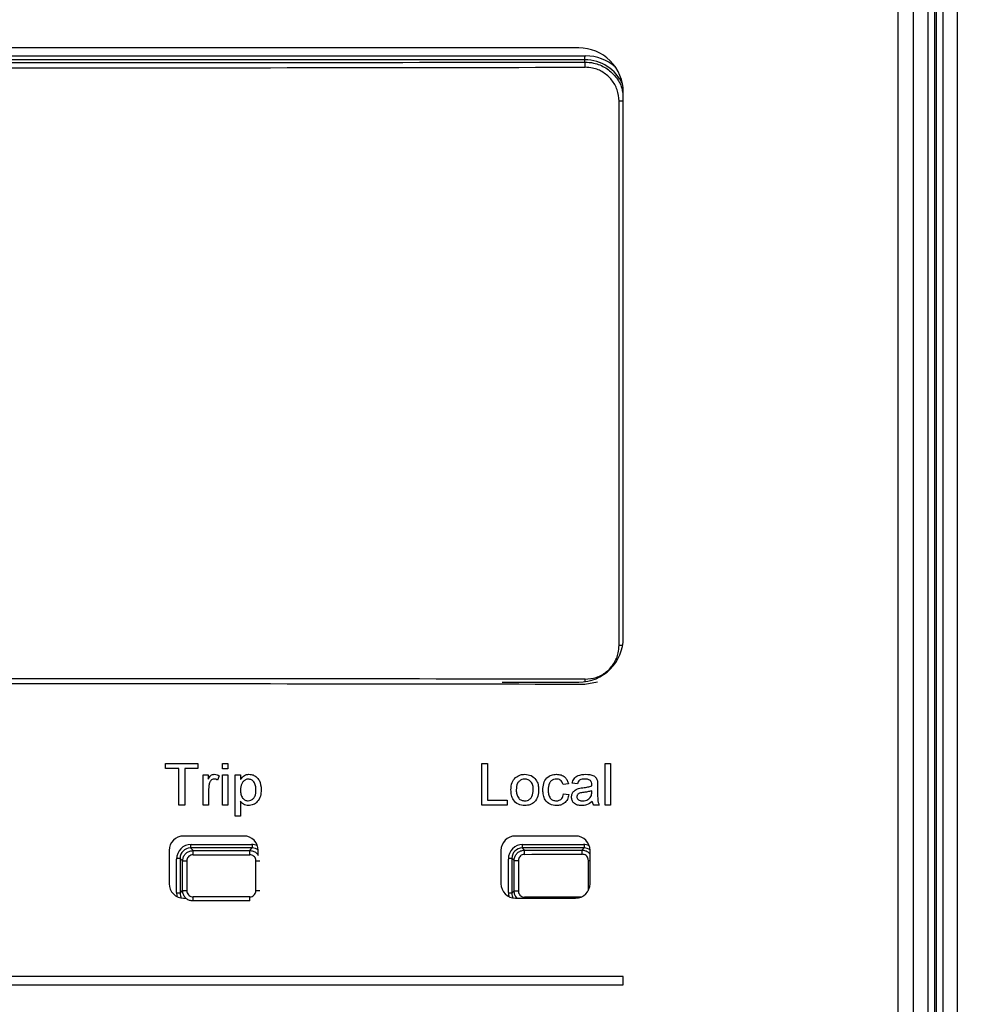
# Paper-space layout 'Sheet1' of a CAD drawing. Header units: millimetres. Extents: x 0 to 420, y 0 to 297.
# Tile 48 of 130: x 61 to 71, y 233 to 242. Entities that reach past the tile are written whole.
import ezdxf

# ---------------------------------------------------------------- set-up
doc = ezdxf.new("R2010")
doc.units = ezdxf.units.MM
doc.layers.add('SLD-0', color=179, linetype='Continuous')
doc.styles.add('SLDTEXTSTYLE1', font='TXT', dxfattribs={"width": 0.75})
doc.styles.add('SLDTEXTSTYLE3', font='TXT', dxfattribs={"width": 0.96})
doc.dimstyles.new('SLDDIMSTYLE3', dxfattribs={"dimtxt": 2.5, "dimasz": 3.302, "dimexe": 0, "dimexo": 0.0625, "dimtad": 1, "dimdec": 1, "dimlfac": 5, "dimrnd": 1e-09, "dimzin": 4, "dimdsep": 46, "dimtxsty": 'SLDTEXTSTYLE1', "dimblk1": 'NONE', "dimblk2": 'NONE', "dimsah": 1, "dimcen": 0, "dimadec": 0, "dimazin": 1, "dimtfac": 1, "dimtmove": 0, "dimatfit": 3, "dimldrblk": 'NONE', "dimfxl": 0, "dimfrac": 2, "dimtolj": 1, "dimtzin": 12, "dimarcsym": 0})
doc.dimstyles.new('SLDDIMSTYLE4', dxfattribs={"dimtxt": 2.5, "dimasz": 3.302, "dimexe": 0, "dimexo": 0.0625, "dimtad": 1, "dimdec": 1, "dimlfac": 5, "dimrnd": 1e-09, "dimzin": 12, "dimdsep": 46, "dimtxsty": 'SLDTEXTSTYLE1', "dimblk1": 'NONE', "dimblk2": 'NONE', "dimsah": 1, "dimcen": 0, "dimadec": 0, "dimazin": 3, "dimtfac": 1, "dimtmove": 0, "dimatfit": 3, "dimldrblk": 'NONE', "dimfxl": 0, "dimfrac": 2, "dimtolj": 1, "dimtzin": 12, "dimarcsym": 0})

# ---------------------------------------------------------------- blocks, each defined once
blk = doc.blocks.new('_D_22')
at = {"layer": 'SLD-0', "color": 179}
for p, q in [((177.6386, 244.1956), (170.6813, 237.0126)), ((170.6813, 237.0126), (163.2659, 229.3568)), ((168.2349, 235.2056), (170.6813, 237.0126)), ((170.6813, 237.0126), (168.594, 234.8577)), ((170.6813, 237.0126), (168.9532, 234.5099)), ((168.2349, 235.2056), (168.9532, 234.5099)), ((163.2659, 229.3568), (151.4428, 229.3568))]:
    blk.add_line(p, q, dxfattribs=at)
at = {"layer": 'SLD-0', "color": 179, "char_height": 2.5, "attachment_point": 1, "style": 'SLDTEXTSTYLE3'}
for s, insert in [('%%c', (150.1928, 232.3921)), ('20.0', (155.2131, 232.4303))]:
    blk.add_mtext(s, dxfattribs=dict(at, insert=insert))
blk = doc.blocks.new('_None')
blk = doc.blocks.new('_D_23')
at = {"layer": 'SLD-0', "color": 179}
for p, q in [((163.9992, 261.4925), (154.0234, 261.4925)), ((172.7997, 249.8964), (163.9992, 261.4925)), ((171.3844, 252.5884), (170.5878, 251.9839)), ((171.3844, 252.5884), (172.7997, 249.8964)), ((172.7997, 249.8964), (170.9861, 252.2862)), ((172.7997, 249.8964), (170.5878, 251.9839)), ((175.5201, 246.3118), (172.7997, 249.8964))]:
    blk.add_line(p, q, dxfattribs=at)
at = {"layer": 'SLD-0', "color": 179, "char_height": 2.5, "attachment_point": 1, "style": 'SLDTEXTSTYLE3'}
for s, insert in [('%%c', (152.7734, 264.5278)), ('9.0', (157.7937, 264.566))]:
    blk.add_mtext(s, dxfattribs=dict(at, insert=insert))
blk = doc.blocks.new('_D_24')
at = {"layer": 'SLD-0', "color": 179}
for p, q in [((241.4525, 256.6969), (250.7091, 264.1314)), ((250.7091, 264.1314), (262.5322, 264.1314)), ((241.4525, 256.6969), (243.4784, 258.9654)), ((244.1046, 258.1857), (243.4784, 258.9654)), ((241.4525, 256.6969), (243.7915, 258.5755)), ((244.1046, 258.1857), (241.4525, 256.6969)), ((236.3847, 252.6267), (241.4525, 256.6969))]:
    blk.add_line(p, q, dxfattribs=at)
at = {"layer": 'SLD-0', "color": 179, "char_height": 2.5, "attachment_point": 1, "style": 'SLDTEXTSTYLE3'}
for s, insert in [('%%c', (251.0466, 267.1667)), ('13.0', (256.0669, 267.2049))]:
    blk.add_mtext(s, dxfattribs=dict(at, insert=insert))
blk = doc.blocks.new('_D_25')
at = {"layer": 'SLD-0', "color": 179}
for p, q in [((240.691, 239.0981), (237.1462, 235.2256)), ((237.1462, 235.2256), (227.9507, 225.1802)), ((234.7517, 233.3503), (237.1462, 235.2256)), ((237.1462, 235.2256), (235.1205, 233.0127)), ((237.1462, 235.2256), (235.4893, 232.6751)), ((234.7517, 233.3503), (235.4893, 232.6751)), ((227.9507, 225.1802), (216.1276, 225.1802))]:
    blk.add_line(p, q, dxfattribs=at)
at = {"layer": 'SLD-0', "color": 179, "char_height": 2.5, "attachment_point": 1, "style": 'SLDTEXTSTYLE3'}
for s, insert in [('%%c', (214.8776, 228.2154)), ('10.5', (219.8979, 228.2536))]:
    blk.add_mtext(s, dxfattribs=dict(at, insert=insert))

psp = doc.layouts.new('Sheet1')

# ---------------------------------------------------------------- linework, layer by layer
at = {"layer": 'SLD-0', "color": 179, "linetype": 'Continuous', "lineweight": 25}
for p, q in [((70.4735, 209.2061), (70.4735, 245.7662)), ((70.191, 209.3704), (70.191, 245.6056)), ((70.251, 245.6056), (70.251, 209.3704)), ((70.2714, 209.35), (70.2714, 245.626)), ((70.3313, 245.626), (70.3313, 209.35)), ((70.0472, 209.5142), (70.0472, 245.4618)), ((70.0489, 209.5124), (70.0489, 245.4635)), ((69.8996, 219.6618), (69.8996, 245.3618)), ((66.8196, 242.0118), (56.5796, 242.0118)), ((56.6584, 241.934), (66.8884, 241.934)), ((66.8794, 241.8959), (56.6674, 241.8959)), ((66.8794, 241.8746), (66.8794, 241.8959)), ((67.2496, 236.3218), (67.2496, 241.5818)), ((67.2084, 236.2464), (67.2084, 241.4984)), ((66.0818, 235.8918), (66.8196, 235.8918)), ((62.8355, 235.0599), (62.8355, 235.1061)), ((62.8355, 235.1061), (63.1483, 235.1061)), ((63.1483, 235.1061), (63.1483, 235.0599)), ((63.3842, 235.1061), (63.4355, 235.1061)), ((63.3842, 235.0548), (63.3842, 235.1061)), ((63.4355, 235.1061), (63.4355, 235.0548)), ((65.8842, 234.7061), (65.8842, 235.1061)), ((65.8842, 235.1061), (65.9406, 235.1061)), ((65.9406, 235.1061), (65.9406, 234.7522)), ((67.0739, 234.7061), (67.0739, 235.1061)), ((67.0739, 235.1061), (67.1252, 235.1061)), ((67.1252, 235.1061), (67.1252, 234.7061)), ((62.9637, 235.0599), (62.8355, 235.0599)), ((62.9637, 234.7061), (62.9637, 235.0599)), ((63.1483, 235.0599), (63.0201, 235.0599)), ((63.0201, 235.0599), (63.0201, 234.7061)), ((63.4355, 235.0548), (63.3842, 235.0548)), ((63.1996, 234.7061), (63.1996, 234.9984)), ((63.1996, 234.9984), (63.2457, 234.9984)), ((63.2457, 234.9984), (63.2457, 234.9576)), ((63.3534, 234.9898), (63.3374, 234.9453)), ((63.3842, 234.7061), (63.3842, 234.9984)), ((63.3842, 234.9984), (63.4355, 234.9984)), ((63.4355, 234.9984), (63.4355, 234.7061)), ((63.5073, 234.9984), (63.5585, 234.9984)), ((63.5073, 234.5984), (63.5073, 234.9984)), ((63.5585, 234.9984), (63.5585, 234.952)), ((66.7201, 234.9112), (66.6688, 234.9061)), ((66.8073, 234.9112), (66.756, 234.9163)), ((63.2509, 234.8614), (63.2509, 234.7061)), ((66.6739, 234.8138), (66.7252, 234.8086)), ((66.9455, 234.8296), (66.9457, 234.8445)), ((67.0021, 234.8956), (67.0021, 234.833)), ((63.5585, 234.7428), (63.5585, 234.5984)), ((65.9406, 234.7522), (66.1303, 234.7522)), ((66.1303, 234.7522), (66.1303, 234.7061)), ((63.0201, 234.7061), (62.9637, 234.7061)), ((63.2509, 234.7061), (63.1996, 234.7061)), ((63.4355, 234.7061), (63.3842, 234.7061)), ((66.1303, 234.7061), (65.8842, 234.7061)), ((67.0175, 234.7061), (66.9662, 234.7061)), ((67.1252, 234.7061), (67.0739, 234.7061)), ((63.5585, 234.5984), (63.5073, 234.5984)), ((63.5896, 234.4078), (63.0096, 234.4078)), ((66.7896, 234.4078), (66.2096, 234.4078)), ((62.8696, 234.2678), (62.8696, 233.9478)), ((63.0752, 234.2924), (63.1003, 234.2674)), ((63.6715, 234.2924), (63.0752, 234.2924)), ((63.0813, 234.3259), (63.6655, 234.3259)), ((63.6469, 234.2677), (63.6715, 234.2924)), ((63.7296, 234.2194), (63.7296, 234.2678)), ((66.0696, 234.2678), (66.0696, 233.9478)), ((66.2752, 234.2924), (66.2966, 234.2711)), ((66.8715, 234.2924), (66.2752, 234.2924)), ((66.2813, 234.3259), (66.8655, 234.3259)), ((66.8513, 234.2721), (66.8715, 234.2924)), ((66.9296, 233.9478), (66.9296, 234.2678)), ((62.9414, 233.8618), (62.9414, 234.1861)), ((63.0004, 234.1675), (62.9754, 234.1925)), ((62.9754, 234.1925), (62.9754, 233.8562)), ((63.0004, 234.1675), (63.0408, 234.1675)), ((63.0004, 233.8813), (63.0004, 234.1675)), ((63.0408, 234.1675), (63.0408, 233.8813)), ((63.7074, 233.8809), (63.7074, 234.1679)), ((66.1414, 233.8618), (66.1414, 234.1861)), ((66.1968, 234.1711), (66.1754, 234.1925)), ((66.1754, 234.1925), (66.1754, 233.8562)), ((66.1968, 234.1711), (66.2381, 234.1711)), ((66.1968, 233.8776), (66.1968, 234.1711)), ((66.2381, 234.1711), (66.2381, 233.8776)), ((62.9754, 233.8562), (63.0004, 233.8813)), ((63.0004, 233.8813), (63.0408, 233.8813)), ((66.1754, 233.8562), (66.1968, 233.8776)), ((66.1968, 233.8776), (66.2381, 233.8776)), ((63.0096, 233.8078), (63.0331, 233.8078)), ((66.2096, 233.8078), (66.7896, 233.8078)), ((67.2496, 233.0518), (56.1496, 233.0518)), ((67.2496, 232.9718), (67.2496, 233.0518)), ((56.1496, 232.9718), (67.2496, 232.9718))]:
    psp.add_line(p, q, dxfattribs=at)
at = {"layer": 'SLD-0', "color": 8, "linetype": 'Continuous', "lineweight": 25}
for p, q in [((66.8794, 241.8959), (66.8794, 241.934)), ((67.2496, 241.4984), (67.2084, 241.4984)), ((67.2429, 236.2464), (67.2084, 236.2464)), ((67.0009, 235.8906), (66.8794, 235.8702)), ((63.0752, 234.3258), (63.0752, 234.2924)), ((63.6715, 234.3258), (63.6715, 234.2924)), ((66.2752, 234.3258), (66.2752, 234.2924)), ((66.8715, 234.3258), (66.8715, 234.2924)), ((62.9754, 234.1925), (62.9416, 234.1925)), ((63.7074, 234.1679), (63.7442, 234.1679)), ((66.1754, 234.1925), (66.1416, 234.1925)), ((66.9129, 233.8814), (66.9129, 234.1724)), ((66.9129, 234.1724), (66.9296, 234.1724)), ((63.7074, 233.8809), (63.7442, 233.8809)), ((62.9754, 233.8562), (62.9416, 233.8562)), ((66.1754, 233.8562), (66.1416, 233.8562)), ((66.2979, 233.8176), (66.2979, 233.8101)), ((66.2979, 233.8101), (66.2979, 233.8078))]:
    psp.add_line(p, q, dxfattribs=at)
at = {"layer": 'SLD-0', "color": 179, "linetype": 'Continuous', "lineweight": 25}
for centre, radius, start, end in [((66.8196, 241.5818), 0.43, 359.99994, 89.99995), ((66.8794, 241.4984), 0.3975, 24.08725, 89.9999), ((66.5155, 241.8355), 0.366, 358.29766, 6.12577), ((66.8884, 241.504), 0.43, 48.42455, 90.00007), ((66.8196, 236.3218), 0.43, 270, 0), ((63.0096, 234.2678), 0.14, 90.00002, 180), ((63.5896, 234.2678), 0.14, 0, 90), ((66.2096, 234.2678), 0.14, 90, 180), ((66.7896, 234.2678), 0.14, 0, 90), ((61.9848, 234.2361), 1.1159, 359.55149, 1.60268), ((62.8531, 234.2365), 0.7944, 359.37138, 2.25303), ((65.9683, 234.2398), 0.3297, 358.48657, 5.4362), ((66.5586, 234.2409), 0.2944, 358.30675, 6.09374), ((63.0096, 233.9478), 0.14, 179.99977, 269.99998), ((66.2096, 233.9478), 0.14, 180, 270.00019), ((66.7896, 233.9478), 0.14, 269.99994, 0.00023), ((61.9845, 233.8126), 1.1162, 358.39762, 0.44824), ((62.853, 233.8123), 0.7945, 357.74718, 0.62849)]:
    psp.add_arc(centre, radius, start, end, dxfattribs=at)
at = {"layer": 'SLD-0', "color": 8, "linetype": 'Continuous', "lineweight": 25}
psp.add_arc((65.7415, 235.9216), 1.1398, 358.72057, 359.92225, dxfattribs=at)
at = {"layer": 'SLD-0', "color": 179, "linetype": 'Continuous', "lineweight": 25}
for centre, major_axis, ratio, start_param, end_param in [((61.7734, 248.8035), (132.3099, 0), 0.052408, 4.673788, 4.75099), ((61.7734, 248.7535), (132.3599, 0), 0.052388, 4.673788, 4.75099), ((61.7734, 228.9912), (132.3599, 0), 0.052388, 1.532196, 1.609397), ((61.7734, 228.9413), (132.3099, 0), 0.052408, 1.532196, 1.609397), ((63.0816, 234.1857), (0.0993, -0.0993), 0.997265, 2.357564, 3.925621), ((63.0756, 234.1921), (-0.0711, 0.0711), 0.99509, 5.499157, 7.067214), ((61.7734, 241.1995), (132.2799, 0), 0.052408, 4.72242, 4.726552), ((63.6651, 234.1857), (-0.0993, -0.0993), 0.997265, 3.513269, 3.925621), ((66.2816, 234.1857), (0.0993, -0.0993), 0.997265, 2.35756, 3.925612), ((66.2756, 234.1921), (0.0711, -0.0711), 0.99509, 2.357564, 3.925621), ((61.7734, 241.1995), (132.2799, 0), 0.052408, 4.74659, 4.750786), ((66.8651, 234.1857), (-0.0993, -0.0993), 0.997265, 3.513267, 3.925623), ((61.7734, 241.1596), (132.3199, 0), 0.052392, 4.72242, 4.726552), ((61.7734, 241.1596), (132.3199, 0), 0.052392, 4.74659, 4.750786), ((63.0816, 233.8622), (0.0993, 0.0993), 0.997265, 2.357564, 2.642063), ((66.2816, 233.8622), (0.0993, 0.0993), 0.997265, 2.357564, 2.642073), ((61.7734, 226.8492), (132.2799, 0), 0.052408, 1.556633, 1.560765), ((61.7734, 226.8892), (132.3199, 0), 0.052392, 1.556633, 1.560765), ((61.7734, 226.8892), (132.3199, 0), 0.052392, 1.532399, 1.536596)]:
    psp.add_ellipse(centre, major_axis=major_axis, ratio=ratio, start_param=start_param, end_param=end_param, dxfattribs=at)
at = {"layer": 'SLD-0', "color": 8, "linetype": 'Continuous', "lineweight": 25}
for centre, start_param, end_param in [((63.6711, 234.1921), 0.167381, 0.784031), ((66.8711, 234.1921), 0.16738, 0.784026), ((63.0756, 233.8566), 2.357571, 2.841281), ((66.2756, 233.8566), 2.357571, 2.841289)]:
    psp.add_ellipse(centre, major_axis=(0.0711, 0.0711), ratio=0.99509, start_param=start_param, end_param=end_param, dxfattribs=at)
for points, knots in [([(66.8794, 241.8746), (66.9075, 241.8727), (66.9777, 241.8682), (67.0841, 241.823), (67.1778, 241.7374), (67.2331, 241.6506), (67.2405, 241.5941), (67.2425, 241.5796)], [0, 0, 0, 0, 0.166157, 0.415465, 0.664548, 0.913526, 1, 1, 1, 1]), ([(63.6469, 234.2677), (63.658, 234.2666), (63.6804, 234.2643), (63.7101, 234.248), (63.7233, 234.2311), (63.7296, 234.223)], [0, 0, 0, 0, 0.343667, 0.687611, 1, 1, 1, 1]), ([(66.8513, 234.2721), (66.8625, 234.271), (66.8849, 234.2687), (66.9127, 234.2538), (66.9246, 234.2387), (66.9296, 234.2325)], [0, 0, 0, 0, 0.3694666, 0.7394065, 1, 1, 1, 1]), ([(66.227, 233.8078), (66.2217, 233.8132), (66.2084, 233.8265), (66.1986, 233.8519), (66.1973, 233.8703), (66.1968, 233.8776)], [0, 0, 0, 0, 0.289802, 0.718532, 1, 1, 1, 1])]:
    psp.add_open_spline(points, degree=3, knots=knots, dxfattribs=at)
at = {"layer": 'SLD-0', "color": 179, "linetype": 'Continuous', "lineweight": 25}
for points, knots in [([(67.2084, 241.4984), (67.2048, 241.535), (67.1976, 241.6083), (67.1414, 241.7061), (67.0586, 241.7798), (66.9666, 241.8191), (66.9057, 241.8231), (66.8813, 241.8246)], [0, 0, 0, 0, 0.214138, 0.428294, 0.642567, 0.857049, 1, 1, 1, 1]), ([(66.8813, 235.9201), (66.918, 235.9236), (66.9915, 235.9307), (67.0895, 235.9868), (67.1635, 236.0696), (67.2028, 236.1614), (67.2068, 236.2222), (67.2084, 236.2464)], [0, 0, 0, 0, 0.214687, 0.429359, 0.643931, 0.858303, 1, 1, 1, 1]), ([(63.2457, 234.9576), (63.2534, 234.9706), (63.2641, 234.9888), (63.2879, 235.002), (63.2996, 235.003), (63.3054, 235.0035)], [0, 0, 0, 0, 0.559592, 0.77974, 1, 1, 1, 1]), ([(63.3054, 235.0035), (63.3149, 235.0026), (63.3318, 235.001), (63.3468, 234.9932), (63.3534, 234.9898)], [0, 0, 0, 0, 0.559522, 1, 1, 1, 1]), ([(63.5585, 234.952), (63.5698, 234.9682), (63.59, 234.9972), (63.6246, 235.0016), (63.6398, 235.0035)], [0, 0, 0, 0, 0.560165, 1, 1, 1, 1]), ([(63.6398, 235.0035), (63.6532, 235.0023), (63.6799, 235), (63.7148, 234.9783), (63.7509, 234.9317), (63.7554, 234.8863), (63.7585, 234.8544)], [0, 0, 0, 0, 0.187094, 0.374052, 0.561103, 1, 1, 1, 1]), ([(66.2102, 234.9714), (66.2254, 234.9819), (66.2525, 235.0007), (66.2853, 235.0027), (66.2997, 235.0035)], [0, 0, 0, 0, 0.559034, 1, 1, 1, 1]), ([(66.2997, 235.0035), (66.3208, 235.0012), (66.3628, 234.9966), (66.4084, 234.9556), (66.4303, 234.9057), (66.432, 234.8728), (66.4329, 234.8563)], [0, 0, 0, 0, 0.279557, 0.5586, 0.778987, 1, 1, 1, 1]), ([(66.4739, 234.8511), (66.4752, 234.8724), (66.4778, 234.9147), (66.5067, 234.9693), (66.5551, 234.9986), (66.5884, 235.0019), (66.6051, 235.0035)], [0, 0, 0, 0, 0.280835, 0.559671, 0.779579, 1, 1, 1, 1]), ([(66.6051, 235.0035), (66.6203, 235.0025), (66.6506, 235.0004), (66.688, 234.9779), (66.7113, 234.9459), (66.7171, 234.9228), (66.7201, 234.9112)], [0, 0, 0, 0, 0.280261, 0.559442, 0.779548, 1, 1, 1, 1]), ([(66.756, 234.9163), (66.7607, 234.9322), (66.7701, 234.964), (66.8207, 234.9994), (66.8627, 235.002), (66.8884, 235.0035)], [0, 0, 0, 0, 0.280431, 0.559308, 1, 1, 1, 1]), ([(66.8884, 235.0035), (66.9152, 235.0021), (66.9524, 235.0001), (66.9907, 234.9695), (66.9967, 234.9494), (66.9997, 234.9394)], [0, 0, 0, 0, 0.559264, 0.779208, 1, 1, 1, 1]), ([(63.2588, 234.9199), (63.2562, 234.9092), (63.2515, 234.8899), (63.2511, 234.8701), (63.2509, 234.8614)], [0, 0, 0, 0, 0.559869, 1, 1, 1, 1]), ([(63.3034, 234.9574), (63.2976, 234.9566), (63.2859, 234.9552), (63.2684, 234.9424), (63.2624, 234.9284), (63.2588, 234.9199)], [0, 0, 0, 0, 0.280303, 0.560891, 1, 1, 1, 1]), ([(63.3374, 234.9453), (63.3315, 234.9491), (63.3211, 234.9557), (63.3088, 234.9569), (63.3034, 234.9574)], [0, 0, 0, 0, 0.560059, 1, 1, 1, 1]), ([(63.6341, 234.9574), (63.625, 234.9561), (63.6067, 234.9537), (63.585, 234.9357), (63.5618, 234.903), (63.5599, 234.8717), (63.5585, 234.8498)], [0, 0, 0, 0, 0.186306, 0.373279, 0.560512, 1, 1, 1, 1]), ([(63.7073, 234.8537), (63.7068, 234.867), (63.7057, 234.8935), (63.6912, 234.9282), (63.6654, 234.9527), (63.6445, 234.9558), (63.6341, 234.9574)], [0, 0, 0, 0, 0.28128, 0.560945, 0.780915, 1, 1, 1, 1]), ([(66.1662, 234.8522), (66.1674, 234.8773), (66.1694, 234.9221), (66.1978, 234.9563), (66.2102, 234.9714)], [0, 0, 0, 0, 0.5609656, 1, 1, 1, 1]), ([(66.2997, 234.9574), (66.2903, 234.9565), (66.2715, 234.9549), (66.247, 234.9397), (66.2211, 234.9072), (66.219, 234.875), (66.2175, 234.8524)], [0, 0, 0, 0, 0.187133, 0.374026, 0.561106, 1, 1, 1, 1]), ([(66.3816, 234.8539), (66.381, 234.8678), (66.3798, 234.8956), (66.3617, 234.9311), (66.3325, 234.9538), (66.3107, 234.9562), (66.2997, 234.9574)], [0, 0, 0, 0, 0.281064, 0.560319, 0.780174, 1, 1, 1, 1]), ([(66.6054, 234.9574), (66.5961, 234.9566), (66.5774, 234.9551), (66.5528, 234.9401), (66.5279, 234.907), (66.5263, 234.875), (66.5252, 234.8525)], [0, 0, 0, 0, 0.187095, 0.373884, 0.560731, 1, 1, 1, 1]), ([(66.6688, 234.9061), (66.6662, 234.914), (66.6611, 234.9298), (66.6445, 234.9469), (66.625, 234.9561), (66.6119, 234.9569), (66.6054, 234.9574)], [0, 0, 0, 0, 0.280215, 0.559475, 0.779652, 1, 1, 1, 1]), ([(66.8792, 234.9574), (66.8705, 234.9571), (66.853, 234.9565), (66.8288, 234.9488), (66.814, 234.9308), (66.8095, 234.9177), (66.8073, 234.9112)], [0, 0, 0, 0, 0.280856, 0.559748, 0.77951, 1, 1, 1, 1]), ([(66.9325, 234.9419), (66.9233, 234.9472), (66.9067, 234.9568), (66.8876, 234.9572), (66.8792, 234.9574)], [0, 0, 0, 0, 0.557868, 1, 1, 1, 1]), ([(66.9457, 234.9026), (66.9456, 234.9108), (66.9452, 234.9254), (66.9364, 234.9369), (66.9325, 234.9419)], [0, 0, 0, 0, 0.561916, 1, 1, 1, 1]), ([(66.9997, 234.9394), (67.0005, 234.9313), (67.0021, 234.9167), (67.0021, 234.902), (67.0021, 234.8956)], [0, 0, 0, 0, 0.559846, 1, 1, 1, 1]), ([(63.5585, 234.8498), (63.5591, 234.8366), (63.5601, 234.8101), (63.5743, 234.7752), (63.6007, 234.7513), (63.6216, 234.7485), (63.632, 234.7471)], [0, 0, 0, 0, 0.281215, 0.560747, 0.780649, 1, 1, 1, 1]), ([(63.632, 234.7471), (63.6412, 234.7482), (63.6594, 234.7503), (63.6819, 234.7673), (63.7047, 234.8005), (63.7062, 234.8317), (63.7073, 234.8537)], [0, 0, 0, 0, 0.1865789, 0.3734083, 0.5603343, 1, 1, 1, 1]), ([(63.7585, 234.8544), (63.757, 234.8337), (63.754, 234.7925), (63.7265, 234.74), (63.6823, 234.7074), (63.65, 234.7031), (63.6338, 234.7009)], [0, 0, 0, 0, 0.280745, 0.560283, 0.780162, 1, 1, 1, 1]), ([(66.2997, 234.7009), (66.2783, 234.7032), (66.2354, 234.7078), (66.1889, 234.7502), (66.1687, 234.802), (66.1671, 234.8355), (66.1662, 234.8522)], [0, 0, 0, 0, 0.279615, 0.558368, 0.778865, 1, 1, 1, 1]), ([(66.2175, 234.8524), (66.2181, 234.8383), (66.2194, 234.8102), (66.2366, 234.7736), (66.2665, 234.7507), (66.2886, 234.7483), (66.2997, 234.7471)], [0, 0, 0, 0, 0.281133, 0.560388, 0.780158, 1, 1, 1, 1]), ([(66.4329, 234.8563), (66.4322, 234.8345), (66.4308, 234.7911), (66.3995, 234.7364), (66.3508, 234.7061), (66.3168, 234.7027), (66.2997, 234.7009)], [0, 0, 0, 0, 0.281032, 0.55951, 0.7796, 1, 1, 1, 1]), ([(66.2997, 234.7471), (66.3092, 234.7479), (66.3282, 234.7496), (66.3526, 234.7655), (66.3784, 234.7986), (66.3803, 234.8311), (66.3816, 234.8539)], [0, 0, 0, 0, 0.187049, 0.37394, 0.560979, 1, 1, 1, 1]), ([(66.6052, 234.7009), (66.5839, 234.7032), (66.5415, 234.7076), (66.4961, 234.7503), (66.4763, 234.8014), (66.4747, 234.8345), (66.4739, 234.8511)], [0, 0, 0, 0, 0.279589, 0.558343, 0.778828, 1, 1, 1, 1]), ([(66.5252, 234.8525), (66.5257, 234.8386), (66.5267, 234.8109), (66.5413, 234.7738), (66.5706, 234.7505), (66.5925, 234.7482), (66.6034, 234.7471)], [0, 0, 0, 0, 0.281286, 0.560544, 0.780113, 1, 1, 1, 1]), ([(66.6034, 234.7471), (66.6135, 234.7481), (66.6335, 234.75), (66.664, 234.7725), (66.6702, 234.7981), (66.6739, 234.8138)], [0, 0, 0, 0, 0.280901, 0.560903, 1, 1, 1, 1]), ([(66.7509, 234.7836), (66.752, 234.7944), (66.7542, 234.8159), (66.7767, 234.8495), (66.8028, 234.86), (66.8188, 234.8665)], [0, 0, 0, 0, 0.28046, 0.560983, 1, 1, 1, 1]), ([(66.8686, 234.8286), (66.8539, 234.8271), (66.8357, 234.8251), (66.8163, 234.8148), (66.8085, 234.8071), (66.8032, 234.7973), (66.8025, 234.7901), (66.8021, 234.7864)], [0, 0, 0, 0, 0.500274, 0.625328, 0.750263, 0.875128, 1, 1, 1, 1]), ([(66.8188, 234.8665), (66.8266, 234.8682), (66.8406, 234.8713), (66.8547, 234.8731), (66.861, 234.8739)], [0, 0, 0, 0, 0.5599275, 1, 1, 1, 1]), ([(66.861, 234.8739), (66.877, 234.8759), (66.9056, 234.8795), (66.9333, 234.8873), (66.9455, 234.8907)], [0, 0, 0, 0, 0.5601873, 1, 1, 1, 1]), ([(66.9457, 234.8445), (66.9315, 234.8406), (66.9062, 234.8335), (66.8801, 234.8301), (66.8686, 234.8286)], [0, 0, 0, 0, 0.5597602, 1, 1, 1, 1]), ([(66.9379, 234.7891), (66.9405, 234.7964), (66.9453, 234.8096), (66.9454, 234.8235), (66.9455, 234.8296)], [0, 0, 0, 0, 0.559039, 1, 1, 1, 1]), ([(66.9455, 234.8907), (66.9455, 234.8929), (66.9456, 234.8969), (66.9457, 234.9009), (66.9457, 234.9026)], [0, 0, 0, 0, 0.559902, 1, 1, 1, 1]), ([(67.0021, 234.833), (67.0022, 234.8184), (67.0023, 234.7943), (67.0033, 234.7608), (67.0066, 234.7324), (67.0139, 234.7148), (67.0175, 234.7061)], [0, 0, 0, 0, 0.340207, 0.560328, 0.780181, 1, 1, 1, 1]), ([(63.6338, 234.7009), (63.6254, 234.7016), (63.6087, 234.7028), (63.5812, 234.7163), (63.5671, 234.7328), (63.5585, 234.7428)], [0, 0, 0, 0, 0.280389, 0.560571, 1, 1, 1, 1]), ([(66.7252, 234.8086), (66.7214, 234.7924), (66.7139, 234.76), (66.6826, 234.724), (66.6443, 234.7038), (66.6182, 234.7019), (66.6052, 234.7009)], [0, 0, 0, 0, 0.2802108, 0.5595086, 0.7795803, 1, 1, 1, 1]), ([(66.8465, 234.7009), (66.8331, 234.7017), (66.8065, 234.7032), (66.7733, 234.7227), (66.7536, 234.752), (66.7518, 234.773), (66.7509, 234.7836)], [0, 0, 0, 0, 0.280812, 0.559697, 0.779704, 1, 1, 1, 1]), ([(66.8021, 234.7864), (66.8027, 234.7817), (66.8038, 234.7721), (66.8128, 234.7603), (66.8305, 234.7488), (66.8468, 234.7478), (66.8582, 234.7471)], [0, 0, 0, 0, 0.186568, 0.373471, 0.560599, 1, 1, 1, 1]), ([(66.9509, 234.742), (66.9334, 234.7289), (66.9021, 234.7057), (66.8635, 234.7024), (66.8465, 234.7009)], [0, 0, 0, 0, 0.559976, 1, 1, 1, 1]), ([(66.8582, 234.7471), (66.8763, 234.7493), (66.9085, 234.7533), (66.9289, 234.7782), (66.9379, 234.7891)], [0, 0, 0, 0, 0.559776, 1, 1, 1, 1]), ([(66.9662, 234.7061), (66.9622, 234.7123), (66.9549, 234.7234), (66.9521, 234.7363), (66.9509, 234.742)], [0, 0, 0, 0, 0.5597285, 1, 1, 1, 1]), ([(63.0004, 234.1675), (63.0015, 234.1787), (63.0038, 234.2012), (63.021, 234.2311), (63.0464, 234.2537), (63.0744, 234.2656), (63.0929, 234.2669), (63.1003, 234.2674)], [0, 0, 0, 0, 0.214925, 0.429948, 0.644726, 0.859262, 1, 1, 1, 1]), ([(66.1968, 234.1711), (66.1979, 234.1823), (66.2002, 234.2048), (66.2174, 234.2348), (66.2428, 234.2574), (66.2708, 234.2693), (66.2893, 234.2706), (66.2966, 234.2711)], [0, 0, 0, 0, 0.21521, 0.430505, 0.645613, 0.860477, 1, 1, 1, 1]), ([(63.1007, 234.2274), (63.0963, 234.2271), (63.0851, 234.2264), (63.0683, 234.2192), (63.0531, 234.2057), (63.0427, 234.1877), (63.0414, 234.1742), (63.0408, 234.1675)], [0, 0, 0, 0, 0.140802, 0.355307, 0.570037, 0.785034, 1, 1, 1, 1]), ([(63.7074, 234.1679), (63.7071, 234.1723), (63.7064, 234.1834), (63.6992, 234.2003), (63.6857, 234.2155), (63.6677, 234.2258), (63.6542, 234.2271), (63.6474, 234.2278)], [0, 0, 0, 0, 0.141242, 0.355392, 0.56991, 0.784964, 1, 1, 1, 1]), ([(66.2979, 234.2311), (66.2936, 234.2308), (66.2825, 234.2301), (66.2657, 234.2229), (66.2504, 234.2094), (66.2401, 234.1914), (66.2388, 234.1778), (66.2381, 234.1711)], [0, 0, 0, 0, 0.139503, 0.354334, 0.569424, 0.784713, 1, 1, 1, 1]), ([(66.9129, 234.1724), (66.9126, 234.1768), (66.9118, 234.1879), (66.9047, 234.2047), (66.8911, 234.2199), (66.8731, 234.2302), (66.8596, 234.2315), (66.8528, 234.2322)], [0, 0, 0, 0, 0.140681, 0.354468, 0.569072, 0.784548, 1, 1, 1, 1]), ([(63.1003, 233.7814), (63.089, 233.7825), (63.0666, 233.7847), (63.0367, 233.802), (63.0141, 233.8273), (63.0022, 233.8554), (63.0009, 233.8739), (63.0004, 233.8813)], [0, 0, 0, 0, 0.214735, 0.429556, 0.644156, 0.858684, 1, 1, 1, 1]), ([(63.0408, 233.8813), (63.041, 233.8769), (63.0418, 233.8657), (63.0489, 233.8489), (63.0625, 233.8337), (63.0804, 233.8233), (63.0939, 233.822), (63.1007, 233.8213)], [0, 0, 0, 0, 0.141369, 0.355882, 0.570431, 0.785199, 1, 1, 1, 1]), ([(63.6474, 233.821), (63.6519, 233.8213), (63.663, 233.822), (63.6799, 233.8292), (63.6951, 233.8427), (63.7054, 233.8607), (63.7067, 233.8741), (63.7074, 233.8809)], [0, 0, 0, 0, 0.142468, 0.356738, 0.570949, 0.785501, 1, 1, 1, 1]), ([(66.2381, 233.8776), (66.2384, 233.8732), (66.2391, 233.8621), (66.2463, 233.8452), (66.2598, 233.83), (66.2777, 233.8196), (66.2912, 233.8183), (66.2979, 233.8176)], [0, 0, 0, 0, 0.141104, 0.355931, 0.570608, 0.785311, 1, 1, 1, 1])]:
    psp.add_open_spline(points, degree=3, knots=knots, dxfattribs=at)

# ---------------------------------------------------------------- dimensions: what is measured, and where the dimension line sits
at = {"layer": 'SLD-0', "color": 179}
for p1, dimstyle, picture, middle in [((0.8895, 0.9481), 'SLDDIMSTYLE3', '_D_24', (257.4144, 266.2477)), ((0.5171, 0.7366), 'SLDDIMSTYLE3', '_D_23', (158.2176, 263.6089)), ((1.1727, 1.6201), 'SLDDIMSTYLE3', '_D_22', (156.5606, 231.4731)), ((0.7452, 0.73972), 'SLDDIMSTYLE4', '_D_25', (221.2454, 227.2965))]:
    dim = psp.add_diameter_dim_2p(p1=p1, p2=(0, 0), dimstyle=dimstyle, dxfattribs=at)
    dim.commit()
    dim.dimension.update_dxf_attribs({"geometry": picture, "text_midpoint": middle, "dimtype": 163})

doc.saveas('drawing.dxf')
